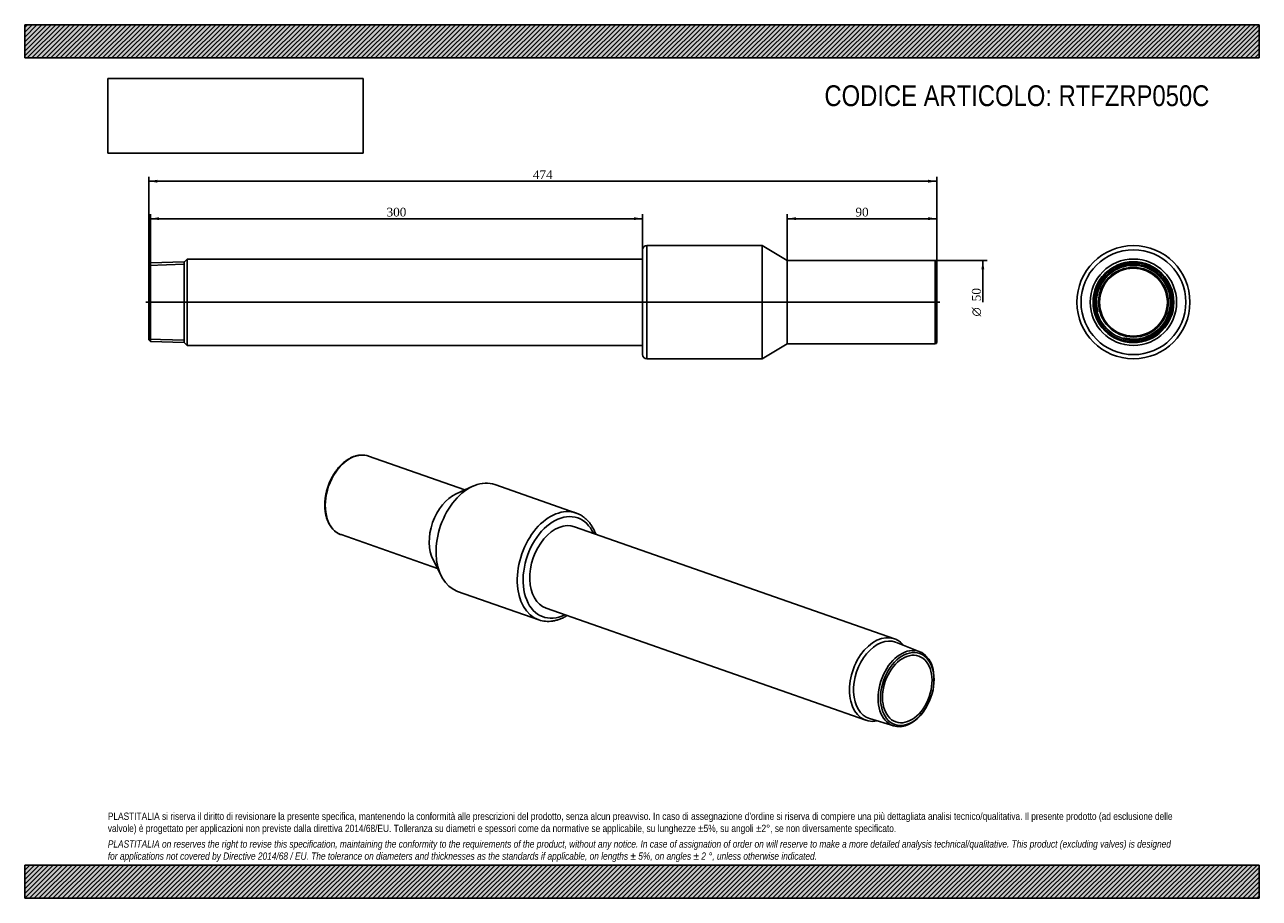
# Model space of a CAD drawing. Header units: millimetres. Extents: x 0 to 742, y 0 to 525.
import ezdxf
from ezdxf.enums import TextEntityAlignment as Align
from ezdxf.lldxf.tags import DXFTag

# ---------------------------------------------------------------- set-up
doc = ezdxf.new("R2010")
doc.units = ezdxf.units.MM
doc.header["$LTSCALE"] = 2.5
for name, color, linetype in [('COPERTURA_TUBO', 7, 'Continuous'), ('Default', 7, 'Continuous'), ('DV2_Default', 7, 'Continuous'), ('PARTE_PE_', 7, 'Continuous'), ('PARTEA_ACCIAIO', 7, 'Continuous')]:
    doc.layers.add(name, color=color, linetype=linetype)
doc.styles.add('SEACAD_Solid_Edge_ANSI1_Symbols', font='semeca1.ttf')
doc.styles.add('SEACAD_Times_New_Roman', font='times.ttf')
tags = doc.linetypes.add('CENTER2', pattern=[28.575, 19.05, -3.175, 3.175, -3.175]).pattern_tags.tags
tags[10:11] = [DXFTag(74, 4), DXFTag(75, 0), DXFTag(340, '0'), DXFTag(46, 0.0), DXFTag(50, 0.0), DXFTag(44, 0.0), DXFTag(45, 0.0)]
tags[8:9] = [DXFTag(74, 4), DXFTag(75, 0), DXFTag(340, '0'), DXFTag(46, 0.0), DXFTag(50, 0.0), DXFTag(44, 0.0), DXFTag(45, 0.0)]
tags[6:7] = [DXFTag(74, 4), DXFTag(75, 0), DXFTag(340, '0'), DXFTag(46, 0.0), DXFTag(50, 0.0), DXFTag(44, 0.0), DXFTag(45, 0.0)]
tags[4:5] = [DXFTag(74, 4), DXFTag(75, 0), DXFTag(340, '0'), DXFTag(46, 0.0), DXFTag(50, 0.0), DXFTag(44, 0.0), DXFTag(45, 0.0)]
doc.dimstyles.new('ANSImm', dxfattribs={"dimtxt": 5.25, "dimasz": 5.25, "dimexe": 2.625, "dimexo": 0, "dimgap": 1.3125, "dimtad": 1, "dimdsep": 46, "dimtxsty": 'SEACAD_Times_New_Roman', "dimblk1": '_SE_FILLED', "dimblk2": '_SE_FILLED', "dimsah": 1, "dimcen": 2.625, "dimazin": 0, "dimtfac": 0.85, "dimtdec": 3, "dimtofl": 0, "dimtmove": 0, "dimatfit": 3, "dimfxl": 1, "dimarcsym": 0})
picture_1 = doc.add_image_def('image1.jpg', size_in_pixel=(4302, 1260))

# ---------------------------------------------------------------- blocks, each defined once
blk = doc.blocks.new('SE')
at = {"layer": 'COPERTURA_TUBO', "color": 7, "linetype": 'Continuous'}
for p, q in [((523.06, 155.98), (330.75, 223.33)), ((313.6, 174.34), (505.91, 106.99))]:
    blk.add_line(p, q, dxfattribs=at)
for start_param, end_param in [(0, 3.52194), (5.902838, 6.283185)]:
    blk.add_ellipse((514.48, 131.49), major_axis=(8.58, 24.49), ratio=0.667959, start_param=start_param, end_param=end_param, dxfattribs=at)
at = {"layer": 'PARTE_PE_', "color": 7, "linetype": 'Continuous'}
for p, q in [((264.73, 245.45), (206.82, 265.72)), ((269.53, 247.63), (259.54, 243.09)), ((331.66, 231.54), (282.84, 248.64)), ((190.29, 218.54), (248.2, 198.26)), ((245.62, 203.33), (250.59, 193.55)), ((260.37, 184.46), (309.18, 167.36))]:
    blk.add_line(p, q, dxfattribs=at)
for centre, radius, start, end in [((202.8, 253.98), 12.41, 76.11253, 98.53675), ((314.84, 183.76), 17.35, 251.05634, 278.59533)]:
    blk.add_arc(centre, radius, start, end, dxfattribs=at)
for centre, major_axis, start_param, end_param in [((198.56, 242.13), (8.26, 23.59), 0.061975, 3.079827), ((198.56, 242.13), (8.26, 23.59), 0, 0.061975), ((271.6, 216.55), (11.24, 32.09), 0, 3.141593), ((261.07, 220.24), (8.26, 23.59), 0.568696, 2.572897), ((320.42, 199.45), (11.24, 32.09), 0, 3.141593), ((322.17, 198.84), (10.41, 29.73), 0, 3.74429), ((320.42, 199.45), (11.24, 32.09), 6.282396, 6.283185), ((322.17, 198.84), (8.58, 24.49), 0, 3.141593), ((322.17, 198.84), (10.41, 29.73), 5.680488, 6.283185), ((198.56, 242.13), (8.26, 23.59), 3.079827, 3.141593), ((320.42, 199.45), (11.24, 32.09), 3.141593, 3.142965)]:
    blk.add_ellipse(centre, major_axis=major_axis, ratio=0.667959, start_param=start_param, end_param=end_param, dxfattribs=at)
for points, knots in [([(200.96, 266.26), (200.78, 266.23), (200.35, 266.16), (199.56, 266), (198.66, 265.75), (197.75, 265.43), (196.84, 265.06), (195.94, 264.63), (195.05, 264.15), (194.16, 263.61), (193.29, 263.01), (192.43, 262.36), (191.58, 261.66), (190.76, 260.92), (189.95, 260.12), (189.16, 259.28), (188.4, 258.4), (187.67, 257.47), (186.96, 256.51), (186.28, 255.52), (185.63, 254.49), (185.02, 253.42), (184.44, 252.33), (183.89, 251.22), (183.38, 250.08), (182.91, 248.93), (182.47, 247.75), (182.08, 246.57), (181.73, 245.37), (181.42, 244.16), (181.15, 242.95), (180.93, 241.73), (180.75, 240.52), (180.61, 239.31), (180.52, 238.11), (180.47, 236.91), (180.47, 235.73), (180.52, 234.57), (180.61, 233.42), (180.74, 232.3), (180.92, 231.2), (181.15, 230.12), (181.42, 229.08), (181.73, 228.06), (182.09, 227.09), (182.49, 226.15), (182.93, 225.25), (183.41, 224.39), (183.93, 223.58), (184.48, 222.81), (185.08, 222.1), (185.7, 221.43), (186.36, 220.82), (187.05, 220.26), (187.77, 219.76), (188.51, 219.33), (189.04, 219.04), (189.29, 218.94), (189.29, 218.94)], [0, 0, 0, 0, 0.009838, 0.027996, 0.046184, 0.064415, 0.082686, 0.10099, 0.119322, 0.137676, 0.156047, 0.17443, 0.192822, 0.211218, 0.229617, 0.248015, 0.266412, 0.284806, 0.303197, 0.321585, 0.339969, 0.358351, 0.376729, 0.395105, 0.41348, 0.431853, 0.450226, 0.468599, 0.486973, 0.505348, 0.523725, 0.542105, 0.560487, 0.578874, 0.597265, 0.615661, 0.634061, 0.652467, 0.670877, 0.689291, 0.707709, 0.726128, 0.744547, 0.762962, 0.781371, 0.799768, 0.818149, 0.836508, 0.854839, 0.873137, 0.891394, 0.909606, 0.92777, 0.945884, 0.96395, 0.981971, 0.999955, 1, 1, 1, 1]), ([(343.41, 218.9), (343.41, 218.9), (343.26, 219.29), (342.97, 220.06), (342.48, 221.16), (341.95, 222.22), (341.38, 223.24), (340.77, 224.21), (340.13, 225.14), (339.44, 226.02), (338.72, 226.84), (337.96, 227.62), (337.17, 228.34), (336.35, 229.01), (335.5, 229.62), (334.63, 230.17), (333.73, 230.67), (332.81, 231.1), (332.1, 231.39), (331.74, 231.51), (331.67, 231.53)], [0.7529823, 0.7529823, 0.7529823, 0.7529823, 0.7531852, 0.7687463, 0.7842889, 0.799807, 0.8152945, 0.8307448, 0.8461515, 0.8615087, 0.8768115, 0.892056, 0.9072404, 0.9223647, 0.9374312, 0.9524446, 0.9674117, 0.9823413, 0.9972439, 1, 1, 1, 1]), ([(317.44, 166.61), (317.66, 166.64), (318.17, 166.72), (319.11, 166.91), (320.18, 167.19), (321.26, 167.53), (322.33, 167.92), (323.4, 168.38), (324.47, 168.9), (325.42, 169.41), (326.01, 169.76), (326.25, 169.91)], [0, 0, 0, 0, 0.0084505, 0.0236423, 0.0388708, 0.0541545, 0.0694896, 0.0848715, 0.1002947, 0.1157532, 0.1264467, 0.1264467, 0.1264467, 0.1264467])]:
    blk.add_open_spline(points, degree=3, knots=knots, dxfattribs=at)
at = {"layer": 'PARTEA_ACCIAIO', "color": 7, "linetype": 'Continuous'}
for p, q in [((538.31, 148.2), (524.21, 153.82)), ((546.81, 129.21), (546.84, 129.61)), ((540.94, 112.76), (541.17, 113.09)), ((508.15, 107.97), (522.68, 103.55))]:
    blk.add_line(p, q, dxfattribs=at)
for centre, major_axis, start_param, end_param in [((515.75, 131.04), (8.03, 22.93), 0, 3.169646), ((530.08, 126.02), (-7.82, -22.33), 1.957799, 6.283185), ((515.75, 131.04), (8.03, 22.93), 6.255132, 6.283185), ((530.08, 126.02), (-7.82, -22.33), 0, 1.183793)]:
    blk.add_ellipse(centre, major_axis=major_axis, ratio=0.667959, start_param=start_param, end_param=end_param, dxfattribs=at)
for major_axis in [(7.48, 21.36), (6.92, 19.77)]:
    blk.add_ellipse((530.78, 125.78), major_axis=major_axis, ratio=0.667959, dxfattribs=at)
blk = doc.blocks.new('SE1')
at = {"layer": 'COPERTURA_TUBO', "color": 7, "linetype": 'Continuous'}
for p, q in [((97.8, 384.17), (96, 382.37)), ((97.8, 332.27), (97.8, 384.17)), ((371.6, 384.17), (97.8, 384.17)), ((96, 334.07), (97.8, 332.27)), ((97.8, 332.27), (371.6, 332.27))]:
    blk.add_line(p, q, dxfattribs=at)
at = {"layer": 'DV2_Default', "color": 7, "linetype": 'CENTER2'}
blk.add_line((72.85, 358.22), (550.35, 358.22), dxfattribs=at)
at = {"layer": 'PARTE_PE_', "color": 7, "linetype": 'Continuous'}
for p, q in [((371.6, 326.72), (371.6, 389.72)), ((374.1, 324.22), (374.1, 392.22)), ((443.6, 392.22), (374.1, 392.22)), ((443.6, 324.22), (443.6, 392.22)), ((458.6, 383.22), (443.6, 392.22)), ((458.6, 333.22), (458.6, 383.22)), ((547.6, 383.22), (458.6, 383.22)), ((547.6, 333.22), (547.6, 383.22)), ((548.6, 382.22), (548.6, 334.22)), ((443.6, 324.22), (458.6, 333.22)), ((458.6, 333.22), (547.6, 333.22)), ((374.1, 324.22), (443.6, 324.22))]:
    blk.add_line(p, q, dxfattribs=at)
for centre, radius, start, end in [((374.1, 389.72), 2.5, 90, 180), ((547.6, 382.22), 1, 0, 90), ((547.6, 334.22), 1, 270, 0), ((374.1, 326.72), 2.5, 180, 270)]:
    blk.add_arc(centre, radius, start, end, dxfattribs=at)
at = {"layer": 'PARTEA_ACCIAIO', "color": 7, "linetype": 'Continuous'}
for p, q in [((75.6, 381.89), (74.6, 380.86)), ((74.6, 380.38), (96, 381.05)), ((74.6, 335.59), (74.6, 380.86)), ((96, 382.52), (75.6, 381.89)), ((75.6, 381.89), (75.6, 334.56)), ((96, 333.92), (96, 382.52)), ((74.6, 336.07), (96, 335.4)), ((74.6, 335.59), (75.6, 334.56)), ((75.6, 334.56), (96, 333.92))]:
    blk.add_line(p, q, dxfattribs=at)
blk = doc.blocks.new('SE2')
at = {"layer": 'COPERTURA_TUBO', "color": 7, "linetype": 'Continuous'}
blk.add_circle((666.79, 358.22), 25.95, dxfattribs=at)
at = {"layer": 'PARTE_PE_', "color": 7, "linetype": 'Continuous'}
for radius in [34, 31.5, 20.4]:
    blk.add_circle((666.79, 358.22), radius, dxfattribs=at)
at = {"layer": 'PARTEA_ACCIAIO', "color": 7, "linetype": 'Continuous'}
for radius in [24.3, 23.66, 22.63, 20.95]:
    blk.add_circle((666.79, 358.22), radius, dxfattribs=at)
for radius in [22.82, 22.18]:
    blk.add_arc((666.79, 358.22), radius, 255, 195, dxfattribs=at)
blk = doc.blocks.new('GDimGGroup')
at = {"layer": 'Default', "linetype": 'Continuous'}
blk.add_hatch(color=7, dxfattribs=at).paths.add_polyline_path([(577.11, 377.97), (576.23, 383.22), (575.36, 377.97)])
at = {"layer": 'Default', "color": 7, "linetype": 'Continuous'}
for p, q in [((547.6, 383.22), (578.86, 383.22)), ((576.23, 383.22), (576.23, 358.22))]:
    blk.add_line(p, q, dxfattribs=at)
for s, style, p in [('50', 'SEACAD_Times_New_Roman', (569.67, 358.81)), ('O', 'SEACAD_Solid_Edge_ANSI1_Symbols', (569.67, 349.68))]:
    blk.add_text(s, height=5.25, rotation=90, dxfattribs=dict(at, style=style)).set_placement(p, align=Align.TOP_LEFT)
blk = doc.blocks.new('DMBLK10')
at = {"layer": 'Default', "linetype": 'Continuous'}
for points in [[(463.85, 409.31), (458.6, 408.43), (463.85, 407.56)], [(543.35, 409.31), (543.35, 407.56), (548.6, 408.43)]]:
    blk.add_hatch(color=7, dxfattribs=at).paths.add_polyline_path(points)
at = {"layer": 'Default', "color": 7, "linetype": 'Continuous'}
for p, q in [((458.6, 383.22), (458.6, 411.06)), ((458.6, 408.43), (548.6, 408.43)), ((548.6, 382.22), (548.6, 411.06))]:
    blk.add_line(p, q, dxfattribs=at)
at = {"layer": 'Default', "color": 7, "linetype": 'Continuous', "style": 'SEACAD_Times_New_Roman'}
blk.add_text('90', height=5.25, dxfattribs=at).set_placement((499.62, 415), align=Align.TOP_LEFT)
blk = doc.blocks.new('_SE_FILLED')
at = {"color": 0}
blk.add_line((0, 0), (-1, 0), dxfattribs=at)
blk.add_solid([(0, 0), (-1, -0.1665), (-1, 0.1665), (0, 0)], dxfattribs=at)
blk = doc.blocks.new('DMBLK11')
at = {"layer": 'Default', "linetype": 'Continuous'}
for points in [[(80.85, 409.31), (75.6, 408.43), (80.85, 407.56)], [(366.35, 409.31), (366.35, 407.56), (371.6, 408.43)]]:
    blk.add_hatch(color=7, dxfattribs=at).paths.add_polyline_path(points)
at = {"layer": 'Default', "color": 7, "linetype": 'Continuous'}
for p, q in [((75.6, 381.89), (75.6, 411.06)), ((371.6, 408.43), (75.6, 408.43)), ((371.6, 389.72), (371.6, 411.06))]:
    blk.add_line(p, q, dxfattribs=at)
at = {"layer": 'Default', "color": 7, "linetype": 'Continuous', "style": 'SEACAD_Times_New_Roman'}
blk.add_text('300', height=5.25, dxfattribs=at).set_placement((217.63, 415), align=Align.TOP_LEFT)
blk = doc.blocks.new('DMBLK12')
at = {"layer": 'Default', "linetype": 'Continuous'}
for points in [[(79.85, 431.81), (74.6, 430.93), (79.85, 430.06)], [(543.35, 431.81), (543.35, 430.06), (548.6, 430.93)]]:
    blk.add_hatch(color=7, dxfattribs=at).paths.add_polyline_path(points)
at = {"layer": 'Default', "color": 7, "linetype": 'Continuous'}
for p, q in [((74.6, 380.86), (74.6, 433.56)), ((74.6, 430.93), (548.6, 430.93)), ((548.6, 382.22), (548.6, 433.56))]:
    blk.add_line(p, q, dxfattribs=at)
at = {"layer": 'Default', "color": 7, "linetype": 'Continuous', "style": 'SEACAD_Times_New_Roman'}
blk.add_text('474', height=5.25, dxfattribs=at).set_placement((305.63, 437.5), align=Align.TOP_LEFT)

msp = doc.modelspace()

# ---------------------------------------------------------------- hatches: boundary and pattern name
at = {"layer": 'Default', "linetype": 'Continuous'}
h = msp.add_hatch(dxfattribs=at)
h.set_pattern_fill('LINE', scale=0.62992, angle=45, style=0)
h.paths.add_polyline_path([(742.5, 505), (742.5, 525), (0, 525), (0, 505)])
for points in [[(742.5, 505), (742.5, 525), (0, 525), (0, 505)], [(742.5, 0), (742.5, 20), (0, 20), (0, 0)]]:
    msp.add_hatch(color=7, dxfattribs=at).paths.add_polyline_path(points)
h = msp.add_hatch(dxfattribs=at)
h.set_pattern_fill('LINE', scale=0.62992, angle=45, style=0)
h.paths.add_polyline_path([(742.5, 0), (742.5, 20), (0, 20), (0, 0)])

# ---------------------------------------------------------------- linework, layer by layer
at = {"layer": 'Default', "color": 7, "linetype": 'Continuous'}
for p, q in [((0, 525), (742.5, 525)), ((0, 505), (0, 525)), ((742.5, 525), (742.5, 505)), ((742.5, 505), (0, 505)), ((0, 20), (742.5, 20)), ((0, 0), (0, 20)), ((742.5, 20), (742.5, 0)), ((742.5, 0), (0, 0))]:
    msp.add_line(p, q, dxfattribs=at)

# ---------------------------------------------------------------- block references
at = {"layer": 'Default'}
for name in ['SE1', 'SE2', 'GDimGGroup', 'SE']:
    msp.add_blockref(name, (0, 0), dxfattribs=at)

# ---------------------------------------------------------------- texts
at = {"layer": 'Default', "attachment_point": 1}
for s, insert, char_height, width in [('{\\fArial Narrow|b0||i0||c0|p34;\\C7;\\H12.5;\\W1.;CODICE ARTICOLO: RTFZRP050C}', (480.969, 488.58), 12.5, 250.96251), ("{\\fArial Narrow|b0||i0||c0|p34;\\C7;\\H4.375;\\W1.;PLASTITALIA si riserva il diritto di revisionare la presente specifica, mantenendo la conformità alle prescrizioni del prodotto, senza alcun preavviso. In caso di assegnazione d'ordine si riserva di compiere una più dettagliata analisi tecnico/qualitativa. Il presente prodotto (ad esclusione delle \\P}{\\fArial Narrow|b0||i0||c0|p34;\\C7;\\H4.375;\\W1.;valvole) è progettato per applicazioni non previste dalla direttiva 2014/68/EU. Tolleranza su diametri e spessori come da normative se applicabile, su lunghezze ±5%, su angoli ±2°, se non diversamente specificato.\\P}{\\fArial Narrow|b0||i0||c0|p34;\\C7;\\H1.25;\\W1.;   \\P}{\\fArial Narrow|b0||i1||c0|p34;\\C7;\\H4.375;\\W1.;PLASTITALIA on reserves the right to revise this specification, maintaining the conformity to the requirements of the product, without any notice. In case of assignation of order on will reserve to make a more detailed analysis technical/qualitative. This product (excluding valves) is designed \\P}{\\fArial Narrow|b0||i1||c0|p34;\\C7;\\H4.375;\\W1.;for applications not covered by Directive 2014/68 / EU. The tolerance on diameters and thicknesses as the standards if applicable, on lengths ± 5%, on angles ± 2 °, unless otherwise indicated.\\P}", (50, 51.506), 4.375, 642.5)]:
    msp.add_mtext(s, dxfattribs=dict(at, insert=insert, char_height=char_height, width=width))

# ---------------------------------------------------------------- dimensions: what is measured, and where the dimension line sits
at = {"layer": 'Default', "color": 7, "linetype": 'Continuous'}
dim = msp.add_linear_dim(base=(74.604, 430.934), p1=(74.604, 380.856), p2=(548.604, 382.225), angle=0.165454, text='\\A1;<>', dimstyle='ANSImm', dxfattribs=at)
dim.commit()
dim.dimension.update_dxf_attribs({"geometry": 'DMBLK12', "text_midpoint": (311.604, 430.934), "dimtype": 161})
dim = msp.add_linear_dim(base=(75.604, 408.434), p1=(371.604, 389.725), p2=(75.604, 381.887), text='\\A1;<>', dimstyle='ANSImm', override={"dimdec": 0, "dimrnd": 10, "dimtdec": 4}, dxfattribs=at)
dim.commit()
dim.dimension.update_dxf_attribs({"geometry": 'DMBLK11', "text_midpoint": (223.604, 408.434), "dimtype": 160})
dim = msp.add_linear_dim(base=(548.604, 408.434), p1=(458.604, 383.225), p2=(548.604, 382.225), text='\\A1;<>', dimstyle='ANSImm', dxfattribs=at)
dim.commit()
dim.dimension.update_dxf_attribs({"geometry": 'DMBLK10', "text_midpoint": (503.604, 408.434), "dimtype": 160})

# ---------------------------------------------------------------- pictures from other files: only their frames are drawn
image = msp.add_image(picture_1, insert=(50, 447.758), size_in_units=(153.643, 45))
image.dxf.flags = 7

doc.saveas('drawing.dxf')
